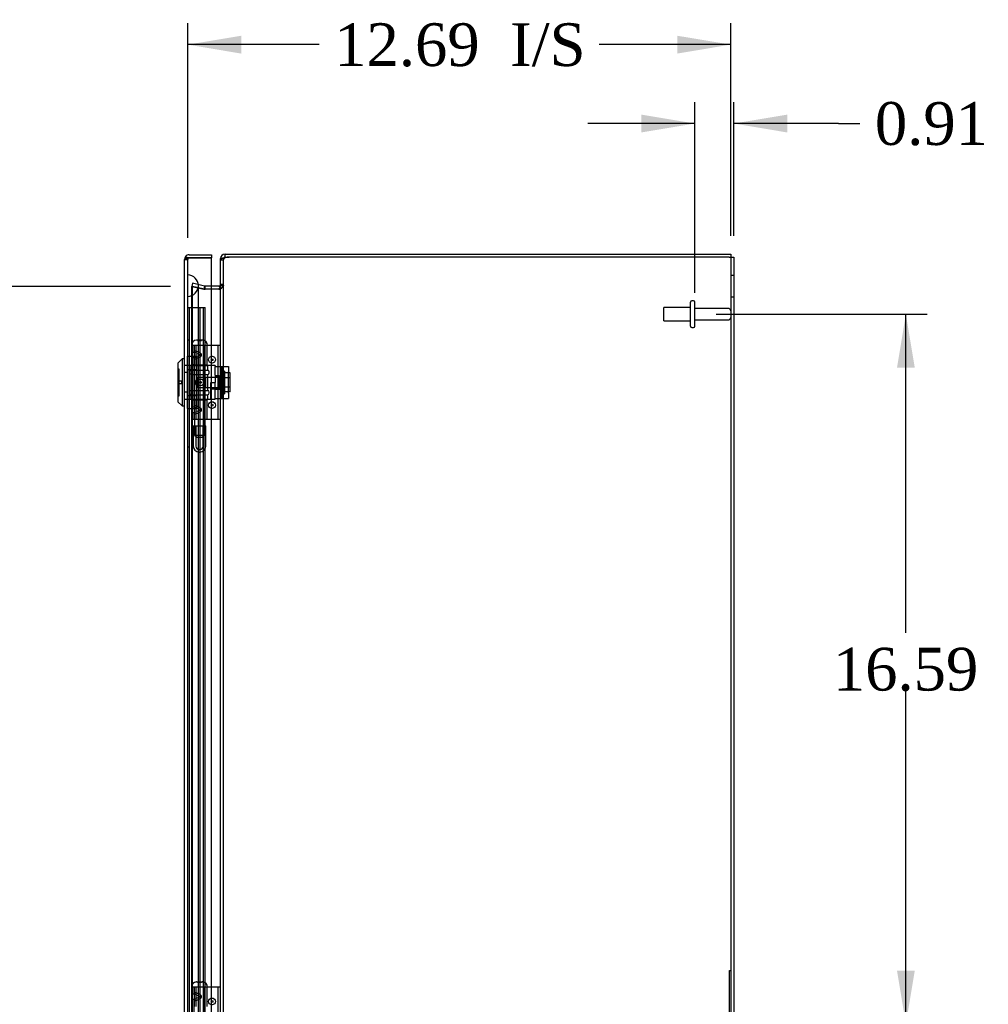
# Model space of a CAD drawing. Header units: inches. Extents: x 1 to 240, y -1 to 159.
# Tile 7 of 9: x 105 to 128, y 85 to 108. Entities that reach past the tile are written whole.
import ezdxf
from ezdxf.enums import TextEntityAlignment as Align
from ezdxf.lldxf.tags import DXFTag

# ---------------------------------------------------------------- set-up
doc = ezdxf.new("R2010")
doc.units = ezdxf.units.IN
doc.header["$MEASUREMENT"] = 0
for name, color, linetype in [('CAP02342', 7, 'Continuous'), ('COM52765', 7, 'Continuous'), ('COM52811', 7, 'Continuous'), ('COM53846', 7, 'Continuous'), ('COM70219', 7, 'Continuous'), ('COM71099-1', 7, 'Continuous'), ('Default', 7, 'Continuous'), ('HNG14573-1', 7, 'Continuous'), ('HNG14573-2', 7, 'Continuous'), ('LOK10000', 7, 'Continuous'), ('LOK10000CAM', 7, 'Continuous'), ('LOK10000NUT', 7, 'Continuous'), ('LOK10000SC', 7, 'Continuous'), ('PIN17645', 7, 'Continuous'), ('QLB20254', 7, 'Continuous'), ('QLB20284', 7, 'Continuous'), ('STD26098', 7, 'Continuous')]:
    doc.layers.add(name, color=color, linetype=linetype)
doc.styles.add('SEACAD_Times_New_Roman', font='times.ttf')
tags = doc.linetypes.add('HIDDEN2', pattern=[0.1875, 0.125, -0.0625]).pattern_tags.tags
tags[6:7] = [DXFTag(74, 4), DXFTag(75, 0), DXFTag(340, '0'), DXFTag(46, 0.0), DXFTag(50, 0.0), DXFTag(44, 0.0), DXFTag(45, 0.0)]
tags[4:5] = [DXFTag(74, 4), DXFTag(75, 0), DXFTag(340, '0'), DXFTag(46, 0.0), DXFTag(50, 0.0), DXFTag(44, 0.0), DXFTag(45, 0.0)]
doc.dimstyles.new('HAMMOND_(STH_-_240x160)', dxfattribs={"dimtxt": 1, "dimasz": 1.25, "dimexe": 0.5, "dimexo": 0.5, "dimgap": 0.25, "dimtad": 0, "dimtih": 1, "dimtoh": 1, "dimzin": 0, "dimdsep": 46, "dimtxsty": 'SEACAD_Times_New_Roman', "dimblk1": '_SE_FILLED', "dimblk2": '_SE_FILLED', "dimsah": 1, "dimcen": 0.5, "dimadec": 0, "dimazin": 0, "dimtfac": 0.8, "dimtofl": 0, "dimtmove": 0, "dimatfit": 3, "dimfxl": 1, "dimtolj": 1, "dimtzin": 0, "dimarcsym": 0})

# ---------------------------------------------------------------- blocks, each defined once
blk = doc.blocks.new('SE3')
at = {"layer": 'CAP02342', "color": 7, "linetype": 'HIDDEN2'}
for p, q in [((109.51, 98.471), (109.802, 98.471)), ((109.51, 98.471), (109.51, 97.998)), ((109.57, 98.471), (109.57, 97.998)), ((109.742, 97.998), (109.742, 98.471)), ((109.802, 97.998), (109.802, 98.471)), ((109.649, 97.919), (109.663, 97.919)), ((109.649, 97.859), (109.663, 97.859))]:
    blk.add_line(p, q, dxfattribs=at)
for centre, radius, start, end in [((109.649, 97.998), 0.139, 180, 270), ((109.649, 97.998), 0.079, 180, 270), ((109.649, 97.998), 0.079, 270, 275.0835), ((109.649, 97.998), 0.139, 270, 272.8866), ((109.663, 97.998), 0.079, 264.9165, 270), ((109.663, 97.998), 0.139, 267.1134, 270), ((109.663, 97.998), 0.079, 270, 0), ((109.663, 97.998), 0.139, 270, 0)]:
    blk.add_arc(centre, radius, start, end, dxfattribs=at)
at = {"layer": 'COM52765', "color": 7, "linetype": 'HIDDEN2'}
for p, q in [((110.146, 102.353), (110.218, 102.353)), ((110.218, 66.62), (110.218, 102.353)), ((122.074, 102.415), (122.074, 66.559)), ((122.146, 101.987), (122.074, 101.987)), ((109.476, 67.242), (109.476, 101.732)), ((109.756, 101.668), (109.476, 101.732)), ((109.476, 101.732), (109.492, 101.732)), ((109.492, 67.242), (109.492, 101.732)), ((109.772, 101.668), (109.492, 101.732)), ((110.146, 101.752), (110.218, 101.752)), ((109.772, 101.668), (109.756, 101.668)), ((109.78, 101.666), (109.772, 101.668)), ((109.786, 101.665), (109.78, 101.666)), ((109.934, 101.665), (109.786, 101.665)), ((110.113, 101.665), (110.117, 101.665)), ((122.074, 101.487), (122.146, 101.487))]:
    blk.add_line(p, q, dxfattribs=at)
at = {"layer": 'COM52765', "color": 7, "linetype": 'Continuous'}
for p, q in [((110.146, 66.62), (110.146, 102.353)), ((122.038, 102.415), (110.349, 102.415)), ((122.038, 102.415), (122.146, 102.415)), ((122.146, 102.415), (122.146, 66.559)), ((110.11, 101.665), (109.934, 101.665)), ((110.113, 101.665), (110.11, 101.665))]:
    blk.add_line(p, q, dxfattribs=at)
for centre, radius, start, end in [((110.349, 102.103), 0.312, 90, 107.7359), ((109.979, 101.766), 0.168, 322.7299, 355.0812)]:
    blk.add_arc(centre, radius, start, end, dxfattribs=at)
blk.add_open_spline([(110.254, 102.4), (110.252, 102.4), (110.248, 102.399), (110.241, 102.398), (110.235, 102.397), (110.229, 102.395), (110.222, 102.394), (110.216, 102.393), (110.21, 102.391), (110.205, 102.39), (110.199, 102.388), (110.194, 102.387), (110.189, 102.385), (110.184, 102.384), (110.18, 102.382), (110.172, 102.379), (110.162, 102.374), (110.154, 102.369), (110.149, 102.363), (110.147, 102.358), (110.146, 102.355), (110.146, 102.353)], degree=3, knots=[0, 0, 0, 0, 0.037471, 0.074841, 0.112106, 0.149263, 0.18631, 0.223241, 0.260055, 0.296747, 0.333315, 0.369755, 0.406065, 0.44224, 0.478278, 0.514177, 0.638503, 0.760965, 0.841571, 0.92126, 1, 1, 1, 1], dxfattribs=at)
at = {"layer": 'COM52765', "color": 7, "linetype": 'HIDDEN2'}
for points in [[(110.254, 102.4), (110.249, 102.397), (110.244, 102.394), (110.235, 102.388), (110.231, 102.384), (110.225, 102.377), (110.222, 102.372), (110.219, 102.363), (110.218, 102.358), (110.218, 102.353)], [(110.218, 101.752), (110.218, 101.745), (110.216, 101.738), (110.206, 101.723), (110.198, 101.716), (110.18, 101.701), (110.169, 101.694), (110.144, 101.679), (110.131, 101.672), (110.117, 101.665)]]:
    blk.add_open_spline(points, degree=3, knots=[0, 0, 0, 0, 0.25, 0.25, 0.5, 0.5, 0.75, 0.75, 1, 1, 1, 1], dxfattribs=at)
at = {"layer": 'COM52811', "color": 7, "linetype": 'Continuous'}
for p, q in [((109.367, 102.399), (109.329, 102.426)), ((109.417, 102.471), (109.934, 102.471)), ((109.934, 102.471), (109.934, 102.399)), ((109.309, 66.61), (109.309, 102.363)), ((109.309, 102.363), (109.309, 102.363)), ((109.309, 102.363), (109.309, 102.363)), ((109.309, 102.363), (109.309, 102.363)), ((109.417, 102.399), (109.329, 102.399)), ((109.417, 102.399), (109.367, 102.399)), ((109.417, 102.399), (109.417, 102.399)), ((109.417, 102.399), (109.934, 102.399)), ((109.934, 102.399), (109.417, 102.399)), ((109.934, 66.574), (109.934, 102.399))]:
    blk.add_line(p, q, dxfattribs=at)
at = {"layer": 'COM52811', "color": 7, "linetype": 'HIDDEN2'}
for p, q in [((109.309, 102.363), (109.381, 102.363)), ((109.381, 102.363), (109.309, 102.363)), ((109.381, 66.61), (109.381, 102.363)), ((109.417, 102.399), (109.417, 102.399)), ((109.381, 99.881), (109.309, 99.881)), ((109.381, 99.717), (109.309, 99.717)), ((109.381, 99.255), (109.309, 99.255)), ((109.381, 99.09), (109.309, 99.09))]:
    blk.add_line(p, q, dxfattribs=at)
at = {"layer": 'COM52811', "color": 7, "linetype": 'Continuous'}
for start, end in [(144.4735, 179.7825), (90, 144.4735), (179.8992, 180)]:
    blk.add_arc((109.417, 102.363), 0.108, start, end, dxfattribs=at)
at = {"layer": 'COM52811', "color": 7, "linetype": 'HIDDEN2'}
for start, end in [(90, 179.6975), (90, 179.6975), (179.6975, 180)]:
    blk.add_arc((109.417, 102.363), 0.036, start, end, dxfattribs=at)
for points, knots in [([(109.367, 102.399), (109.364, 102.394), (109.362, 102.388), (109.36, 102.38), (109.36, 102.377), (109.359, 102.373), (109.358, 102.371), (109.358, 102.369), (109.357, 102.367), (109.355, 102.365), (109.353, 102.365), (109.349, 102.364), (109.347, 102.364), (109.341, 102.364), (109.337, 102.364), (109.325, 102.363), (109.317, 102.363), (109.309, 102.363)], [0, 0, 0, 0, 0.25, 0.25, 0.375, 0.375, 0.4375, 0.4375, 0.5, 0.5, 0.5625, 0.5625, 0.625, 0.625, 0.75, 0.75, 1, 1, 1, 1]), ([(109.309, 102.363), (109.315, 102.363), (109.321, 102.363), (109.327, 102.363), (109.333, 102.363), (109.339, 102.363), (109.345, 102.364), (109.347, 102.364), (109.348, 102.364), (109.35, 102.364), (109.351, 102.364), (109.353, 102.365), (109.354, 102.365), (109.355, 102.365), (109.356, 102.366), (109.356, 102.366), (109.357, 102.367), (109.357, 102.368), (109.357, 102.368), (109.359, 102.371), (109.359, 102.374), (109.36, 102.377), (109.36, 102.38), (109.361, 102.383), (109.362, 102.386), (109.363, 102.391), (109.365, 102.395), (109.367, 102.399)], [0, 0, 0, 0, 0.186705, 0.186705, 0.186705, 0.38114, 0.38114, 0.38114, 0.429837, 0.429837, 0.429837, 0.479528, 0.479528, 0.479528, 0.504062, 0.504062, 0.504062, 0.535578, 0.535578, 0.535578, 0.673413, 0.673413, 0.673413, 0.81014, 0.81014, 0.81014, 1, 1, 1, 1])]:
    blk.add_open_spline(points, degree=3, knots=knots, dxfattribs=at)
at = {"layer": 'COM52811', "color": 7, "linetype": 'Continuous'}
blk.add_open_spline([(109.329, 102.399), (109.323, 102.393), (109.318, 102.387), (109.311, 102.375), (109.309, 102.369), (109.309, 102.363)], degree=3, knots=[0, 0, 0, 0, 0.5, 0.5, 1, 1, 1, 1], dxfattribs=at)
at = {"layer": 'COM53846', "color": 7, "linetype": 'HIDDEN2'}
for p, q in [((109.381, 101.236), (109.462, 101.236)), ((109.419, 67.736), (109.419, 101.236)), ((109.462, 101.236), (109.706, 101.236)), ((109.669, 67.736), (109.669, 101.236)), ((109.706, 101.236), (109.787, 101.236)), ((109.749, 67.736), (109.749, 101.236)), ((109.787, 67.736), (109.787, 101.236))]:
    blk.add_line(p, q, dxfattribs=at)
at = {"layer": 'COM70219', "color": 7, "linetype": 'HIDDEN2'}
for p, q in [((109.382, 101.498), (109.382, 101.997)), ((109.383, 101.997), (109.382, 101.997)), ((109.383, 101.498), (109.383, 101.997)), ((109.385, 101.748), (109.383, 101.997)), ((109.383, 101.499), (109.385, 101.748)), ((109.385, 101.498), (109.385, 101.748)), ((109.631, 101.498), (109.631, 101.748)), ((109.382, 101.499), (109.383, 101.499)), ((109.382, 67.476), (109.382, 101.498)), ((109.383, 67.476), (109.383, 101.498)), ((109.385, 67.476), (109.385, 101.498)), ((109.631, 67.476), (109.631, 101.498))]:
    blk.add_line(p, q, dxfattribs=at)
for start, end in [(0, 90), (270, 0)]:
    blk.add_arc((109.381, 101.748), 0.25, start, end, dxfattribs=at)
at = {"layer": 'COM71099-1', "color": 7, "linetype": 'Continuous'}
for p, q in [((110.254, 102.487), (110.351, 102.487)), ((110.254, 102.415), (110.254, 102.487)), ((110.351, 102.487), (122.074, 102.487)), ((122.074, 102.487), (122.074, 102.415)), ((110.173, 102.379), (110.146, 102.379)), ((110.146, 102.353), (110.146, 102.379)), ((110.11, 101.737), (109.934, 101.737)), ((110.122, 101.739), (110.134, 101.703))]:
    blk.add_line(p, q, dxfattribs=at)
at = {"layer": 'COM71099-1', "color": 7, "linetype": 'HIDDEN2'}
for p, q in [((110.218, 102.379), (110.173, 102.379)), ((110.218, 102.353), (110.218, 102.379)), ((110.254, 102.415), (110.351, 102.415)), ((109.492, 101.803), (109.476, 101.732)), ((109.476, 101.732), (109.756, 101.668)), ((109.772, 101.738), (109.492, 101.803)), ((109.772, 101.738), (109.756, 101.668)), ((109.772, 101.738), (109.78, 101.737)), ((109.78, 101.737), (109.779, 101.665)), ((109.934, 101.737), (109.78, 101.737)), ((110.218, 101.773), (110.146, 101.773)), ((109.756, 101.668), (109.779, 101.665)), ((109.78, 101.665), (109.786, 101.665)), ((110.134, 101.703), (110.145, 101.671))]:
    blk.add_line(p, q, dxfattribs=at)
at = {"layer": 'COM71099-1', "color": 7, "linetype": 'Continuous'}
for centre, radius, start, end in [((110.254, 102.379), 0.108, 90, 180), ((110.254, 102.379), 0.036, 90, 155.5235), ((110.11, 101.773), 0.036, 270, 288.6034), ((110.11, 101.773), 0.036, 288.6034, 0), ((110.11, 101.773), 0.108, 270, 271.4162)]:
    blk.add_arc(centre, radius, start, end, dxfattribs=at)
at = {"layer": 'COM71099-1', "color": 7, "linetype": 'HIDDEN2'}
for centre, radius, start, end in [((110.254, 102.379), 0.036, 155.5235, 180), ((109.78, 101.773), 0.036, 269.0538, 270), ((110.11, 101.773), 0.108, 288.6034, 360), ((109.78, 101.773), 0.108, 269.0538, 270), ((110.11, 101.773), 0.108, 271.4162, 288.6034)]:
    blk.add_arc(centre, radius, start, end, dxfattribs=at)
at = {"layer": 'HNG14573-1', "color": 7, "linetype": 'HIDDEN2'}
for p, q in [((109.594, 100.353), (109.478, 100.353)), ((109.478, 100.166), (109.478, 100.353)), ((109.535, 100.204), (109.535, 100.353)), ((109.543, 99.899), (109.543, 100.353)), ((109.579, 99.899), (109.579, 100.353)), ((109.771, 100.353), (109.594, 100.353)), ((109.79, 100.353), (109.771, 100.353)), ((109.777, 99.899), (109.777, 100.353)), ((110.068, 100.353), (109.79, 100.353)), ((109.834, 99.899), (109.834, 100.353)), ((110.146, 100.353), (110.068, 100.353)), ((110.089, 98.621), (110.089, 100.353)), ((109.478, 100.132), (109.478, 100.166)), ((109.478, 100.123), (109.478, 100.132)), ((109.478, 100.09), (109.478, 100.123)), ((109.535, 100.204), (109.535, 100.179)), ((109.535, 100.179), (109.535, 100.077)), ((109.594, 100.166), (109.67, 100.132)), ((109.67, 100.123), (109.594, 100.09)), ((109.664, 100.179), (109.607, 100.204)), ((109.478, 98.884), (109.478, 100.09)), ((109.535, 99.899), (109.478, 99.899)), ((109.535, 100.051), (109.535, 100.077)), ((109.535, 98.922), (109.535, 100.051)), ((109.535, 99.899), (109.543, 99.899)), ((109.543, 99.899), (109.834, 99.899)), ((109.664, 100.077), (109.607, 100.051)), ((109.535, 99.074), (109.478, 99.074)), ((109.543, 99.074), (109.535, 99.074)), ((109.543, 98.621), (109.543, 99.074)), ((109.834, 99.074), (109.543, 99.074)), ((109.579, 98.621), (109.579, 99.074)), ((109.777, 98.621), (109.777, 99.074)), ((109.834, 98.621), (109.834, 99.074)), ((109.478, 98.85), (109.478, 98.884)), ((109.478, 98.841), (109.478, 98.85)), ((109.478, 98.808), (109.478, 98.841)), ((109.478, 98.621), (109.478, 98.808)), ((109.535, 98.897), (109.535, 98.922)), ((109.535, 98.897), (109.535, 98.795)), ((109.535, 98.795), (109.535, 98.769)), ((109.535, 98.621), (109.535, 98.769)), ((109.594, 98.884), (109.67, 98.85)), ((109.67, 98.841), (109.594, 98.808)), ((109.607, 98.922), (109.664, 98.897)), ((109.607, 98.769), (109.664, 98.795)), ((109.594, 98.621), (109.478, 98.621)), ((109.771, 98.621), (109.594, 98.621)), ((109.79, 98.621), (109.771, 98.621)), ((110.068, 98.621), (109.79, 98.621)), ((110.146, 98.621), (110.068, 98.621)), ((109.594, 85.353), (109.478, 85.353)), ((109.478, 85.166), (109.478, 85.353)), ((109.478, 85.132), (109.478, 85.166)), ((109.535, 85.204), (109.535, 85.353)), ((109.535, 85.204), (109.535, 85.179)), ((109.535, 85.179), (109.535, 85.077)), ((109.543, 84.899), (109.543, 85.353)), ((109.579, 84.899), (109.579, 85.353)), ((109.771, 85.353), (109.594, 85.353)), ((109.594, 85.166), (109.67, 85.132)), ((109.664, 85.179), (109.607, 85.204)), ((109.79, 85.353), (109.771, 85.353)), ((109.777, 84.899), (109.777, 85.353)), ((110.068, 85.353), (109.79, 85.353)), ((109.834, 84.899), (109.834, 85.353)), ((110.146, 85.353), (110.068, 85.353)), ((110.089, 83.621), (110.089, 85.353)), ((109.478, 85.123), (109.478, 85.132)), ((109.478, 85.09), (109.478, 85.123)), ((109.478, 83.884), (109.478, 85.09)), ((109.535, 85.051), (109.535, 85.077)), ((109.535, 83.922), (109.535, 85.051)), ((109.67, 85.123), (109.594, 85.09)), ((109.664, 85.077), (109.607, 85.051))]:
    blk.add_line(p, q, dxfattribs=at)
for centre, radius in [((109.949, 100.018), 0.079), ((109.949, 100.018), 0.022), ((109.949, 98.956), 0.079), ((109.949, 98.956), 0.022), ((109.949, 85.018), 0.079), ((109.949, 85.018), 0.022)]:
    blk.add_circle(centre, radius, dxfattribs=at)
for centre, major_axis, ratio, start_param, end_param in [((109.628, 100.084), (0.147, -0.094), 0.323001, 2.000852, 3.344755), ((109.628, 100.153), (0.0911, -0.0581), 0.323001, 2.000852, 3.344755), ((109.608, 100.128), (-0.0978, 0), 0.638889, 2.181662, 4.101524), ((109.665, 100.128), (-0.00861, 0), 0.638889, 2.181662, 4.101524), ((109.628, 100.172), (0.147, 0.094), 0.323001, 2.93843, 4.282333), ((109.628, 100.102), (0.0911, 0.0581), 0.323001, 2.93843, 4.282333), ((109.628, 98.802), (0.147, -0.094), 0.323001, 2.000852, 3.344755), ((109.628, 98.89), (0.147, 0.094), 0.323001, 2.93843, 4.282333), ((109.628, 98.871), (0.0911, -0.0581), 0.323001, 2.000852, 3.344755), ((109.628, 98.82), (0.0911, 0.0581), 0.323001, 2.93843, 4.282333), ((109.608, 98.846), (-0.0978, 0), 0.638889, 2.181662, 4.101524), ((109.665, 98.846), (-0.00861, 0), 0.638889, 2.181662, 4.101524), ((109.628, 85.084), (0.147, -0.094), 0.323001, 2.000852, 3.344755), ((109.628, 85.153), (0.0911, -0.0581), 0.323001, 2.000852, 3.344755), ((109.608, 85.128), (-0.0978, 0), 0.638889, 2.181662, 4.101524), ((109.628, 85.172), (0.147, 0.094), 0.323001, 2.93843, 4.282333), ((109.628, 85.102), (0.0911, 0.0581), 0.323001, 2.93843, 4.282333), ((109.665, 85.128), (-0.00861, 0), 0.638889, 2.181662, 4.101524)]:
    blk.add_ellipse(centre, major_axis=major_axis, ratio=ratio, start_param=start_param, end_param=end_param, dxfattribs=at)
for centre, major_axis in [((109.679, 99.487), (0, -0.079)), ((109.683, 99.487), (0, 0.022))]:
    blk.add_ellipse(centre, major_axis=major_axis, ratio=0.97437, dxfattribs=at)
at = {"layer": 'HNG14573-2', "color": 7, "linetype": 'HIDDEN2'}
for p, q in [((109.429, 99.734), (109.429, 99.711)), ((109.457, 99.88), (109.855, 99.88)), ((109.457, 99.88), (109.457, 99.772)), ((109.457, 99.772), (109.855, 99.772)), ((109.457, 99.672), (109.855, 99.672)), ((109.457, 99.672), (109.457, 99.3)), ((109.536, 99.88), (109.536, 99.093)), ((109.776, 99.093), (109.776, 99.88)), ((109.855, 99.772), (109.855, 99.88)), ((109.855, 99.3), (109.855, 99.672)), ((109.884, 99.711), (109.884, 99.734)), ((109.429, 99.262), (109.429, 99.239)), ((109.457, 99.3), (109.855, 99.3)), ((109.457, 99.2), (109.855, 99.2)), ((109.457, 99.2), (109.457, 99.093)), ((109.855, 99.093), (109.855, 99.2)), ((109.884, 99.239), (109.884, 99.262)), ((109.457, 99.093), (109.855, 99.093))]:
    blk.add_line(p, q, dxfattribs=at)
for centre, start, end in [((109.469, 99.734), 106.7083, 180), ((109.469, 99.711), 180, 253.2917), ((109.844, 99.734), 0, 73.2917), ((109.844, 99.711), 286.7083, 0), ((109.469, 99.262), 106.7083, 180), ((109.469, 99.239), 180, 253.2917), ((109.844, 99.262), 0, 73.2917), ((109.844, 99.239), 286.7083, 0)]:
    blk.add_arc(centre, 0.04, start, end, dxfattribs=at)
at = {"layer": 'LOK10000', "color": 7, "linetype": 'Continuous'}
for p, q in [((109.249, 100.036), (109.149, 99.936)), ((109.149, 99.936), (109.149, 99.036)), ((109.249, 100.036), (109.249, 98.936)), ((109.309, 100.036), (109.249, 100.036)), ((109.149, 99.036), (109.249, 98.936)), ((109.249, 98.936), (109.309, 98.936))]:
    blk.add_line(p, q, dxfattribs=at)
at = {"layer": 'LOK10000', "color": 7, "linetype": 'HIDDEN2'}
for p, q in [((109.179, 99.798), (109.149, 99.798)), ((109.179, 99.173), (109.179, 99.798)), ((109.379, 99.881), (109.309, 99.881)), ((109.379, 99.717), (109.309, 99.717)), ((110.019, 99.878), (109.379, 99.878)), ((110.019, 99.878), (110.019, 99.861)), ((109.239, 99.516), (109.179, 99.516)), ((109.239, 99.456), (109.179, 99.456)), ((109.239, 99.516), (109.239, 99.456)), ((109.619, 99.602), (109.549, 99.486)), ((109.549, 99.486), (109.619, 99.37)), ((109.619, 99.602), (109.619, 99.37)), ((110.119, 99.602), (109.619, 99.602)), ((109.919, 99.093), (109.919, 99.486)), ((109.919, 99.486), (110.019, 99.486)), ((110.019, 99.652), (110.019, 99.486)), ((110.119, 99.643), (110.019, 99.643)), ((110.119, 99.643), (110.119, 99.328)), ((109.379, 99.255), (109.309, 99.255)), ((109.619, 99.37), (110.119, 99.37)), ((110.119, 99.328), (109.919, 99.328)), ((109.149, 99.173), (109.179, 99.173)), ((109.379, 99.09), (109.309, 99.09)), ((109.379, 99.093), (109.919, 99.093)), ((109.919, 99.093), (110.019, 99.093)), ((110.019, 99.093), (110.019, 99.111))]:
    blk.add_line(p, q, dxfattribs=at)
at = {"layer": 'LOK10000CAM', "color": 7, "linetype": 'HIDDEN2'}
for p, q in [((110.019, 99.861), (110.184, 99.861)), ((110.019, 99.652), (110.019, 99.861)), ((110.169, 99.111), (110.169, 99.861)), ((110.184, 99.736), (110.184, 99.861)), ((110.184, 99.861), (110.334, 99.861)), ((110.184, 99.236), (110.184, 99.736)), ((110.334, 99.861), (110.334, 99.736)), ((110.334, 99.236), (110.334, 99.736)), ((110.019, 99.643), (110.169, 99.643)), ((110.019, 99.111), (110.019, 99.486)), ((110.019, 99.328), (110.169, 99.328)), ((110.184, 99.111), (110.184, 99.236)), ((110.334, 99.236), (110.334, 99.111)), ((110.019, 99.111), (110.184, 99.111)), ((110.184, 99.111), (110.334, 99.111))]:
    blk.add_line(p, q, dxfattribs=at)
at = {"layer": 'LOK10000NUT', "color": 7, "linetype": 'HIDDEN2'}
for p, q in [((109.379, 99.792), (109.379, 100.098)), ((109.379, 100.098), (109.594, 100.098)), ((109.594, 99.792), (109.594, 100.098)), ((109.594, 99.878), (109.379, 99.878)), ((109.379, 99.18), (109.379, 99.792)), ((109.379, 99.792), (109.594, 99.792)), ((109.594, 99.18), (109.594, 99.792)), ((109.379, 98.874), (109.379, 99.18)), ((109.379, 99.18), (109.594, 99.18)), ((109.379, 99.093), (109.594, 99.093)), ((109.594, 98.874), (109.594, 99.18)), ((109.379, 98.874), (109.594, 98.874))]:
    blk.add_line(p, q, dxfattribs=at)
at = {"layer": 'LOK10000SC', "color": 7, "linetype": 'HIDDEN2'}
for p, q in [((110.239, 99.748), (110.169, 99.748)), ((110.239, 99.748), (110.239, 99.223)), ((110.376, 99.708), (110.239, 99.708)), ((110.376, 99.597), (110.376, 99.708)), ((109.794, 99.602), (109.794, 99.37)), ((110.169, 99.602), (109.794, 99.602)), ((110.376, 99.597), (110.239, 99.597)), ((110.376, 99.375), (110.376, 99.597)), ((109.794, 99.37), (110.169, 99.37)), ((110.169, 99.223), (110.239, 99.223)), ((110.376, 99.375), (110.239, 99.375)), ((110.376, 99.264), (110.239, 99.264)), ((110.376, 99.264), (110.376, 99.375))]:
    blk.add_line(p, q, dxfattribs=at)
at = {"layer": 'PIN17645', "color": 7, "linetype": 'HIDDEN2'}
for p, q in [((109.468, 100.353), (109.478, 100.353)), ((109.726, 100.471), (109.587, 100.471)), ((109.606, 100.47), (109.706, 100.47)), ((109.769, 98.253), (109.769, 100.353)), ((109.543, 99.899), (109.543, 99.074)), ((109.543, 98.621), (109.543, 98.253)), ((109.543, 98.253), (109.769, 98.253)), ((109.543, 98.253), (109.593, 98.203)), ((109.593, 98.203), (109.719, 98.203)), ((109.719, 98.203), (109.769, 98.253)), ((109.726, 85.471), (109.587, 85.471)), ((109.606, 85.47), (109.706, 85.47)), ((109.468, 85.353), (109.478, 85.353)), ((109.769, 83.253), (109.769, 85.353))]:
    blk.add_line(p, q, dxfattribs=at)
for centre, start, end in [((109.587, 100.353), 90, 180), ((109.587, 100.353), 80.5843, 90), ((109.726, 100.353), 90, 99.4157), ((109.726, 100.353), 0, 90), ((109.587, 85.353), 90, 180), ((109.587, 85.353), 80.5843, 90), ((109.726, 85.353), 90, 99.4157), ((109.726, 85.353), 0, 90)]:
    blk.add_arc(centre, 0.119, start, end, dxfattribs=at)
at = {"layer": 'QLB20254', "color": 7, "linetype": 'HIDDEN2'}
for p, q in [((122.044, 85.362), (122.044, 85.737)), ((122.044, 85.737), (122.074, 85.737)), ((122.044, 83.612), (122.044, 85.362))]:
    blk.add_line(p, q, dxfattribs=at)
at = {"layer": 'QLB20284', "color": 7, "linetype": 'HIDDEN2'}
for p, q in [((109.411, 100.471), (109.381, 100.471)), ((109.411, 100.471), (109.411, 100.096)), ((109.411, 100.096), (109.411, 98.346)), ((109.422, 99.49), (109.41, 99.49)), ((109.422, 99.487), (109.41, 99.487)), ((109.422, 99.464), (109.41, 99.464)), ((109.421, 99.487), (109.411, 99.487)), ((109.421, 99.486), (109.411, 99.486)), ((109.421, 99.459), (109.411, 99.459)), ((109.421, 99.441), (109.411, 99.441)), ((109.41, 99.392), (109.422, 99.392)), ((109.422, 99.37), (109.41, 99.37)), ((109.41, 99.28), (109.422, 99.28)), ((109.41, 99.277), (109.422, 99.277)), ((109.41, 99.258), (109.411, 99.258)), ((109.41, 99.254), (109.422, 99.254)), ((109.421, 99.421), (109.411, 99.421)), ((109.421, 99.418), (109.411, 99.418)), ((109.421, 99.391), (109.411, 99.391)), ((109.421, 99.382), (109.411, 99.382)), ((109.421, 99.381), (109.411, 99.381)), ((109.421, 99.379), (109.411, 99.379)), ((109.421, 99.364), (109.411, 99.364)), ((109.421, 99.338), (109.411, 99.338)), ((109.421, 99.321), (109.411, 99.321)), ((109.421, 99.312), (109.411, 99.312)), ((109.421, 99.299), (109.411, 99.299)), ((109.421, 99.286), (109.411, 99.286)), ((109.421, 99.285), (109.411, 99.285)), ((109.421, 99.283), (109.411, 99.283)), ((109.421, 99.268), (109.411, 99.268)), ((109.421, 99.261), (109.411, 99.261)), ((109.421, 99.258), (109.411, 99.258)), ((109.421, 99.254), (109.411, 99.254)), ((109.421, 99.24), (109.411, 99.24)), ((109.421, 99.258), (109.422, 99.258)), ((109.411, 98.346), (109.411, 97.971)), ((109.411, 97.971), (109.381, 97.971))]:
    blk.add_line(p, q, dxfattribs=at)
at = {"layer": 'STD26098', "color": 7, "linetype": 'HIDDEN2'}
for p, q in [((121.137, 100.798), (121.137, 101.363)), ((121.207, 101.393), (121.167, 101.393)), ((121.237, 100.798), (121.237, 101.363)), ((120.512, 100.925), (120.512, 101.237)), ((121.137, 101.237), (120.512, 101.237)), ((122.014, 101.216), (121.237, 101.216)), ((120.512, 100.925), (121.137, 100.925)), ((121.237, 100.946), (122.014, 100.946)), ((121.167, 100.768), (121.207, 100.768))]:
    blk.add_line(p, q, dxfattribs=at)
for centre, radius, start, end in [((121.167, 101.363), 0.03, 90, 180), ((121.207, 101.363), 0.03, 0, 90), ((122.014, 101.156), 0.06, 0, 90), ((122.014, 101.006), 0.06, 270, 0), ((121.167, 100.798), 0.03, 180, 270), ((121.207, 100.798), 0.03, 270, 0)]:
    blk.add_arc(centre, radius, start, end, dxfattribs=at)
blk = doc.blocks.new('DMBLK2969')
at = {"layer": 'Default', "linetype": 'Continuous'}
for points in [[(126.378, 99.831), (126.17, 101.081), (125.962, 99.831)], [(126.378, 85.737), (125.962, 85.737), (126.17, 84.487)]]:
    blk.add_hatch(color=7, dxfattribs=at).paths.add_polyline_path(points)
at = {"layer": 'Default', "color": 7, "linetype": 'Continuous'}
for p, q in [((121.737, 101.081), (126.67, 101.081)), ((126.17, 93.634), (126.17, 101.081)), ((126.17, 84.487), (126.17, 92.284)), ((121.737, 84.487), (126.67, 84.487))]:
    blk.add_line(p, q, dxfattribs=at)
at = {"layer": 'Default', "color": 7, "linetype": 'Continuous', "style": 'SEACAD_Times_New_Roman'}
blk.add_text('16.59', height=1, dxfattribs=at).set_placement((124.464, 93.284), align=Align.TOP_LEFT)
blk = doc.blocks.new('_SE_FILLED')
at = {"color": 0}
blk.add_line((0, 0), (-1, 0), dxfattribs=at)
blk.add_solid([(0, 0), (-1, -0.1665), (-1, 0.1665), (0, 0)], dxfattribs=at)
blk = doc.blocks.new('DMBLK2973')
at = {"layer": 'Default', "linetype": 'Continuous'}
for points in [[(100.489, 100.482), (100.905, 100.482), (100.697, 101.732)], [(100.489, 68.491), (100.697, 67.241), (100.905, 68.491)]]:
    blk.add_hatch(color=7, dxfattribs=at).paths.add_polyline_path(points)
at = {"layer": 'Default', "color": 7, "linetype": 'Continuous'}
for p, q in [((108.976, 101.732), (100.197, 101.732)), ((100.697, 101.732), (100.697, 85.337)), ((100.697, 80.637), (100.697, 67.241)), ((108.976, 67.241), (100.197, 67.241))]:
    blk.add_line(p, q, dxfattribs=at)
at = {"layer": 'Default', "color": 7, "linetype": 'Continuous', "style": 'SEACAD_Times_New_Roman'}
for s, p in [('34.49', (98.991, 84.987)), ('DOOR', (98.6, 83.487)), ('OPENING', (97.451, 81.987))]:
    blk.add_text(s, height=1, dxfattribs=at).set_placement(p, align=Align.TOP_LEFT)
blk = doc.blocks.new('DMBLK2981')
at = {"layer": 'Default', "linetype": 'Continuous'}
for points in [[(110.631, 107.59), (109.381, 107.382), (110.631, 107.173)], [(120.824, 107.59), (120.824, 107.173), (122.074, 107.382)]]:
    blk.add_hatch(color=7, dxfattribs=at).paths.add_polyline_path(points)
at = {"layer": 'Default', "color": 7, "linetype": 'Continuous'}
for p, q in [((109.381, 102.863), (109.381, 107.882)), ((122.074, 102.915), (122.074, 107.882)), ((112.457, 107.382), (109.381, 107.382)), ((122.074, 107.382), (118.999, 107.382))]:
    blk.add_line(p, q, dxfattribs=at)
at = {"layer": 'Default', "color": 7, "linetype": 'Continuous', "style": 'SEACAD_Times_New_Roman'}
for s, p in [('I/S', (116.919, 107.882)), ('12.69', (112.807, 107.882))]:
    blk.add_text(s, height=1, dxfattribs=at).set_placement(p, align=Align.TOP_LEFT)
blk = doc.blocks.new('DMBLK2985')
at = {"layer": 'Default', "linetype": 'Continuous'}
for points in [[(119.987, 105.746), (119.987, 105.329), (121.237, 105.538)], [(123.396, 105.746), (122.146, 105.538), (123.396, 105.329)]]:
    blk.add_hatch(color=7, dxfattribs=at).paths.add_polyline_path(points)
at = {"layer": 'Default', "color": 7, "linetype": 'Continuous'}
for p, q in [((121.237, 101.581), (121.237, 106.038)), ((122.146, 102.915), (122.146, 106.038)), ((121.237, 105.538), (118.737, 105.538)), ((124.596, 105.538), (122.146, 105.538)), ((124.596, 105.538), (125.096, 105.538))]:
    blk.add_line(p, q, dxfattribs=at)
at = {"layer": 'Default', "color": 7, "linetype": 'Continuous', "style": 'SEACAD_Times_New_Roman'}
blk.add_text('0.91', height=1, dxfattribs=at).set_placement((125.446, 106.038), align=Align.TOP_LEFT)

msp = doc.modelspace()

# ---------------------------------------------------------------- block references
at = {"layer": 'Default'}
msp.add_blockref('SE3', (0, 0), dxfattribs=at)

# ---------------------------------------------------------------- dimensions: what is measured, and where the dimension line sits
at = {"layer": 'Default', "color": 7, "linetype": 'Continuous'}
for base, p1, p2, angle, text, picture, middle in [((122.074, 107.382), (122.074, 102.415), (109.381, 102.363), 180.2347, '\\A1;<> I/S', 'DMBLK2981', (115.728, 107.382)), ((100.697, 101.732), (109.476, 101.732), (109.476, 67.241), 270, '\\A1;<>\\PDOOR\\XOPENING', 'DMBLK2973', (100.697, 84.487)), ((126.17, 84.487), (121.237, 84.487), (121.237, 101.081), 90, '\\A1;<>', 'DMBLK2969', (126.17, 92.784))]:
    dim = msp.add_linear_dim(base=base, p1=p1, p2=p2, angle=angle, text=text, dimstyle='HAMMOND_(STH_-_240x160)', dxfattribs=at)
    dim.commit()
    dim.dimension.update_dxf_attribs({"geometry": picture, "text_midpoint": middle, "dimtype": 161})
dim = msp.add_linear_dim(base=(121.237, 105.538), p1=(122.146, 102.415), p2=(121.237, 101.081), text='\\A1;<>', dimstyle='HAMMOND_(STH_-_240x160)', override={"dimtmove": 1}, dxfattribs=at)
dim.commit()
dim.dimension.update_dxf_attribs({"geometry": 'DMBLK2985', "text_midpoint": (125.096, 105.538), "dimtype": 160})

doc.saveas('drawing.dxf')
